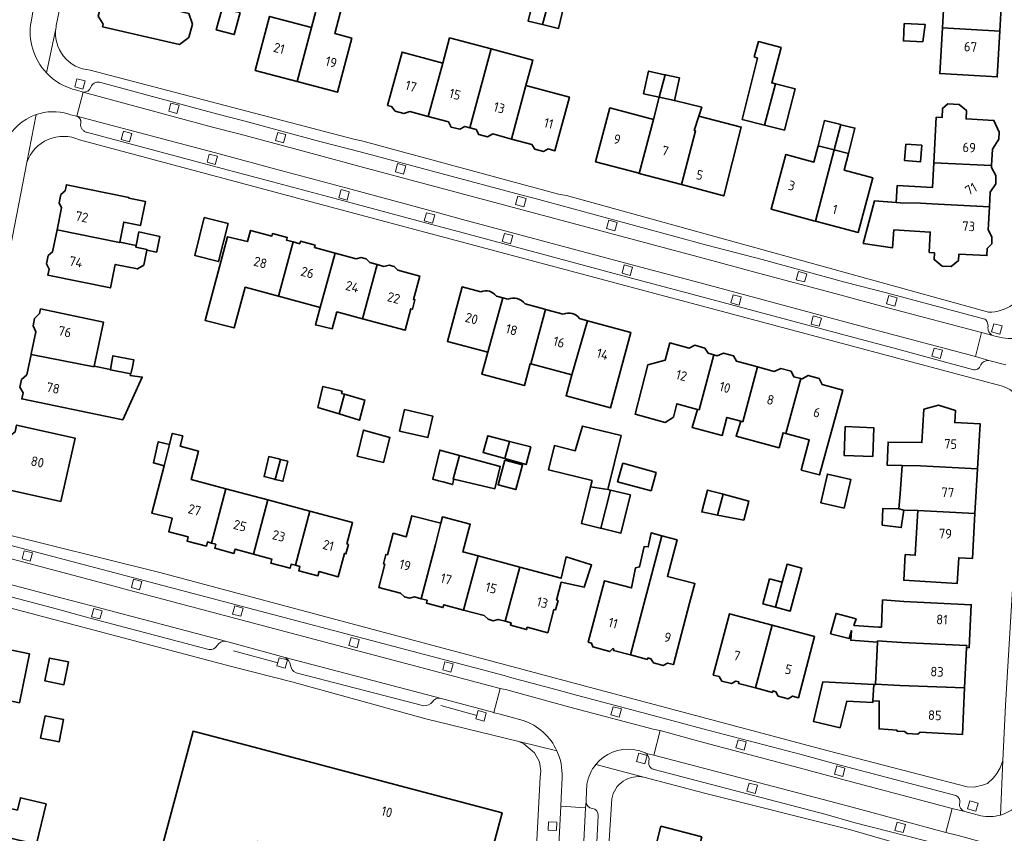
# Model space of a CAD drawing. Extents: x 152761 to 155748, y 459947 to 462743.
# Tile 99 of 256: x 154087 to 154226, y 461543 to 461658. Entities that reach past the tile are written whole.
import ezdxf
from ezdxf.enums import TextEntityAlignment as Align

# ---------------------------------------------------------------- set-up
doc = ezdxf.new("R2010")
doc.units = 0
doc.header["$LTSCALE"] = 0.75
for name, color, linetype, lineweight in [('B-RO-GR-GROENVOORZIENING-GV', 251, 'CONTINUOUS', 18), ('B-RO-IE-TERREINAFSCHEIDING_KUNSTMATIG_HEKWERK-G', 251, 'IE-TERREINAFSCHEIDING-KUNSTMATIG', 18), ('B-RO-OG-BEBOUWING-GV', 6, 'CONTINUOUS', 35), ('B-RO-OG-BEBOUWING-T18', 1, 'CONTINUOUS', 18), ('B-RO-VH-VERHARDING_ASFALT-GV', 251, 'CONTINUOUS', 18), ('B-RO-VH-VERHARDING_BETONSTRAATSTEEN-GV', 251, 'CONTINUOUS', 18), ('B-RO-VH-VERHARDING_STRAATBAKSTEEN-GV', 251, 'CONTINUOUS', 18)]:
    doc.layers.add(name, color=color, linetype=linetype, lineweight=lineweight)
doc.styles.add('NLCS-ISO-M200-T18', font='NLCS-ISO.ttf', dxfattribs={"height": 0.36})
doc.linetypes.add('IE-TERREINAFSCHEIDING-KUNSTMATIG', pattern='A,4,[82,NLCS.SHX,S=0.75,R=90,X=0,Y=0],4,-2', length=10)

msp = doc.modelspace()

# ---------------------------------------------------------------- linework, layer by layer
at = {"layer": 'B-RO-GR-GROENVOORZIENING-GV', "flags": 128}
for points in [[(154095.976, 461648.027), (154096.292, 461649.184), (154095.134, 461649.5), (154094.818, 461648.342)], [(154109.196, 461644.593), (154109.512, 461645.75), (154108.354, 461646.066), (154108.038, 461644.909)], [(154102.517, 461640.621), (154102.833, 461641.778), (154101.676, 461642.094), (154101.36, 461640.937)], [(154124.209, 461640.47), (154124.525, 461641.627), (154123.367, 461641.943), (154123.051, 461640.786)], [(154114.587, 461637.421), (154114.903, 461638.578), (154113.746, 461638.894), (154113.43, 461637.737)], [(154141.085, 461636.076), (154141.401, 461637.234), (154140.243, 461637.55), (154139.927, 461636.392)], [(154133.12, 461632.419), (154133.436, 461633.577), (154132.278, 461633.893), (154131.962, 461632.735)], [(154157.99, 461631.469), (154158.306, 461632.626), (154157.148, 461632.942), (154156.832, 461631.785)], [(154145.147, 461629.163), (154145.463, 461630.32), (154144.305, 461630.636), (154143.989, 461629.479)], [(154170.8, 461628.095), (154171.116, 461629.252), (154169.958, 461629.568), (154169.642, 461628.411)], [(154156.124, 461626.252), (154156.44, 461627.41), (154155.283, 461627.725), (154154.967, 461626.568)], [(154172.974, 461621.8), (154173.29, 461622.958), (154172.132, 461623.274), (154171.816, 461622.116)], [(154197.489, 461620.883), (154197.805, 461622.041), (154196.647, 461622.357), (154196.331, 461621.199)], [(154188.275, 461617.619), (154188.591, 461618.776), (154187.433, 461619.092), (154187.117, 461617.935)], [(154210.195, 461617.493), (154210.51, 461618.651), (154209.353, 461618.967), (154209.037, 461617.809)], [(154199.56, 461614.64), (154199.876, 461615.798), (154198.718, 461616.114), (154198.402, 461614.956)], [(154224.968, 461613.535), (154225.284, 461614.693), (154224.126, 461615.009), (154223.81, 461613.851)], [(154216.571, 461610.102), (154216.887, 461611.26), (154215.729, 461611.575), (154215.413, 461610.418)], [(154088.565, 461581.576), (154088.881, 461582.734), (154087.723, 461583.05), (154087.407, 461581.892)], [(154103.948, 461577.546), (154104.264, 461578.704), (154103.107, 461579.02), (154102.791, 461577.862)], [(154118.178, 461573.818), (154118.494, 461574.976), (154117.337, 461575.292), (154117.021, 461574.134)], [(154098.34, 461573.444), (154098.655, 461574.602), (154097.498, 461574.918), (154097.182, 461573.76)], [(154134.536, 461569.375), (154134.852, 461570.533), (154133.694, 461570.849), (154133.378, 461569.691)], [(154124.412, 461566.512), (154124.728, 461567.669), (154123.57, 461567.985), (154123.254, 461566.828)], [(154147.745, 461565.951), (154148.061, 461567.109), (154146.904, 461567.425), (154146.588, 461566.267)], [(154152.404, 461559.072), (154152.72, 461560.23), (154151.562, 461560.546), (154151.246, 461559.388)], [(154171.407, 461559.62), (154171.723, 461560.778), (154170.566, 461561.094), (154170.25, 461559.936)], [(154188.978, 461554.97), (154189.294, 461556.128), (154188.136, 461556.444), (154187.82, 461555.286)], [(154175.014, 461553.056), (154175.33, 461554.214), (154174.172, 461554.53), (154173.856, 461553.372)], [(154202.861, 461551.273), (154203.177, 461552.43), (154202.02, 461552.746), (154201.704, 461551.589)], [(154190.531, 461548.868), (154190.847, 461550.025), (154189.689, 461550.341), (154189.373, 461549.184)], [(154221.59, 461546.374), (154221.906, 461547.532), (154220.749, 461547.848), (154220.433, 461546.69)], [(154162.603, 461543.642), (154162.661, 461544.84), (154161.462, 461544.898), (154161.404, 461543.699)], [(154211.358, 461543.368), (154211.674, 461544.526), (154210.516, 461544.842), (154210.2, 461543.684)]]:
    msp.add_lwpolyline(points, close=True, dxfattribs=at)
at = {"layer": 'B-RO-IE-TERREINAFSCHEIDING_KUNSTMATIG_HEKWERK-G', "flags": 128}
for points in [[(154117.135, 461568.933), (154123.396, 461567.267)], [(154151.386, 461559.84), (154146.326, 461561.24)]]:
    msp.add_lwpolyline(points, dxfattribs=at)
at = {"layer": 'B-RO-OG-BEBOUWING-GV', "flags": 128}
for points in [[(154099.868, 461662.768), (154099.279, 461659.702), (154098.418, 461659.383), (154098.122, 461658.308), (154098.797, 461657.191), (154098.725, 461656.817), (154109.562, 461654.293), (154110.863, 461655.306), (154111.386, 461657.192), (154110.851, 461658.694), (154107.669, 461659.441), (154108.015, 461660.999)], [(154224.963, 461656.19), (154225.303, 461662.136), (154217.222, 461662.598), (154216.883, 461656.672)], [(154128.137, 461656.705), (154126.117, 461649.079), (154131.761, 461647.586), (154133.778, 461655.213), (154131.394, 461655.844), (154132.621, 461660.485), (154129.365, 461661.347)], [(154160.624, 461657.124), (154161.465, 461660.226), (154160.905, 461660.359), (154159.34, 461660.731), (154158.597, 461657.607)], [(154161.465, 461660.226), (154160.624, 461657.124), (154162.885, 461656.586), (154163.586, 461659.531), (154163.629, 461659.71)], [(154118.11, 461658.808), (154117.377, 461658.967), (154115.536, 461659.367), (154114.723, 461656.391), (154117.26, 461655.698)], [(154126.117, 461649.079), (154128.137, 461656.705), (154122.228, 461658.268), (154120.211, 461650.641)], [(154211.502, 461657.246), (154211.389, 461654.817), (154214.119, 461654.69), (154214.463, 461657.108)], [(154224.963, 461656.19), (154216.883, 461656.672), (154216.514, 461650.211), (154224.594, 461649.749)], [(154146.582, 461651.706), (154144.538, 461644.18), (154147.376, 461643.411), (154147.788, 461642.653), (154148.994, 461642.384), (154149.686, 461642.785), (154150.419, 461642.587), (154153.422, 461653.679), (154147.543, 461655.246)], [(154193.422, 461648.782), (154192.862, 461648.923), (154194.178, 461653.881), (154190.989, 461654.72), (154190.421, 461652.558), (154190.88, 461652.396), (154188.692, 461643.764), (154191.874, 461642.965)], [(154146.582, 461651.706), (154140.873, 461653.253), (154138.834, 461645.725), (154139.401, 461645.571), (154139.897, 461644.933), (154141.094, 461644.574), (154141.967, 461644.876), (154144.538, 461644.18)], [(154156.253, 461641.005), (154158.294, 461648.533), (154159.267, 461652.12), (154153.422, 461653.679), (154150.419, 461642.587), (154150.466, 461642.574), (154151.274, 461642.355), (154151.644, 461641.637), (154152.908, 461641.293), (154153.619, 461641.719)], [(154177.046, 461646.898), (154177.884, 461650.042), (154177.807, 461650.059), (154175.539, 461650.561), (154174.837, 461647.387)], [(154177.046, 461646.898), (154179.187, 461646.424), (154179.89, 461649.599), (154177.884, 461650.042)], [(154191.874, 461642.965), (154194.674, 461642.262), (154196.148, 461648.093), (154193.422, 461648.782)], [(154156.253, 461641.005), (154159.127, 461640.227), (154159.522, 461639.584), (154160.774, 461639.254), (154161.421, 461639.605), (154162.375, 461639.347), (154164.414, 461646.875), (154158.294, 461648.533)], [(154180.156, 461634.585), (154182.153, 461642.165), (154181.981, 461642.211), (154182.636, 461644.235), (154183.035, 461645.469), (154179.187, 461646.424), (154177.046, 461646.898), (154176.227, 461643.751), (154174.229, 461636.171)], [(154223.8, 461637.254), (154223.919, 461639.56), (154224.798, 461641.004), (154224.849, 461641.983), (154224.129, 461643.621), (154220.201, 461643.842), (154220.263, 461645.039), (154219.25, 461645.86), (154217.659, 461645.942), (154216.906, 461645.305), (154216.84, 461644.024), (154216.011, 461644.067), (154215.678, 461637.635)], [(154176.227, 461643.751), (154170.11, 461645.388), (154168.084, 461637.816), (154174.018, 461636.228), (154174.229, 461636.171)], [(154182.636, 461644.235), (154181.981, 461642.211), (154182.153, 461642.165), (154180.156, 461634.585), (154185.948, 461633.035), (154186.117, 461632.99), (154188.581, 461642.693)], [(154201.646, 461639.497), (154202.569, 461643.032), (154200.31, 461643.597), (154199.425, 461640.052)], [(154202.569, 461643.032), (154201.646, 461639.497), (154203.682, 461638.989), (154204.567, 461642.533), (154202.611, 461643.022)], [(154199.425, 461640.052), (154198.812, 461637.747), (154194.835, 461638.805), (154192.788, 461631.109), (154198.813, 461629.506), (154199.025, 461629.45), (154201.646, 461639.497)], [(154199.025, 461629.45), (154205.036, 461627.851), (154207.083, 461635.547), (154203.052, 461636.619), (154203.682, 461638.989), (154201.646, 461639.497)], [(154211.725, 461640.292), (154211.55, 461637.96), (154213.792, 461637.792), (154213.967, 461640.123)], [(154210.383, 461632.051), (154210.958, 461632.002), (154213.794, 461631.964), (154215.382, 461631.9), (154223.501, 461631.448), (154223.609, 461633.545), (154224.41, 461634.693), (154224.416, 461635.891), (154223.788, 461637.011), (154223.8, 461637.254), (154215.678, 461637.635), (154215.501, 461634.197), (154210.507, 461634.455)], [(154101.142, 461626.467), (154101.719, 461629.308), (154104.071, 461628.831), (154104.757, 461632.212), (154102.405, 461632.69), (154102.425, 461632.788), (154093.647, 461634.569), (154093.465, 461633.711), (154092.861, 461633.194), (154092.62, 461632.021), (154092.969, 461631.32), (154092.338, 461628.213), (154101.134, 461626.428)], [(154223.501, 461631.448), (154215.382, 461631.9), (154213.794, 461631.964), (154210.958, 461632.002), (154210.383, 461632.051), (154207.338, 461632.313), (154205.742, 461626.296), (154209.849, 461625.683), (154210.05, 461628.213), (154215.176, 461627.908), (154215.028, 461625.044), (154215.762, 461625.006), (154215.713, 461624.039), (154216.852, 461623.116), (154218.135, 461623.049), (154219.155, 461623.912), (154219.2, 461624.789), (154223.146, 461624.586), (154223.197, 461625.576), (154223.832, 461626.262), (154223.857, 461627.241), (154223.333, 461628.204)], [(154116.41, 461629.095), (154113.046, 461629.948), (154111.692, 461624.608), (154115.056, 461623.755)], [(154103.476, 461626.018), (154101.142, 461626.467), (154101.134, 461626.428), (154092.338, 461628.213), (154091.708, 461625.109), (154091.084, 461624.6), (154090.842, 461623.417), (154091.202, 461622.7), (154091.021, 461621.845), (154099.841, 461620.055), (154100.51, 461623.353), (154103.637, 461622.721), (154104.556, 461623.261), (154104.962, 461625.369), (154104.977, 461625.443), (154103.423, 461625.764)], [(154104.962, 461625.369), (154106.341, 461625.099), (154106.352, 461625.159), (154106.773, 461627.288), (154103.855, 461627.937), (154103.476, 461626.018), (154103.423, 461625.764), (154104.977, 461625.443)], [(154123.465, 461618.878), (154125.528, 461626.529), (154124.608, 461626.779), (154124.708, 461627.147), (154122.643, 461627.689), (154122.547, 461627.335), (154119.565, 461628.142), (154119.14, 461626.565), (154116.287, 461627.243), (154113.15, 461615.464), (154117.236, 461614.413), (154118.809, 461620.133)], [(154125.528, 461626.529), (154123.465, 461618.878), (154129.355, 461617.289), (154131.434, 461624.933), (154128.529, 461625.718), (154128.623, 461626.069), (154126.575, 461626.618), (154126.481, 461626.271)], [(154131.434, 461624.933), (154129.355, 461617.289), (154128.667, 461614.835), (154131.018, 461614.294), (154131.703, 461616.656), (154135.307, 461615.684), (154137.369, 461623.331), (154136.353, 461623.61), (154135.828, 461624.124), (154135.114, 461624.325), (154134.396, 461624.132)], [(154137.369, 461623.331), (154135.307, 461615.684), (154141.281, 461614.073), (154142.099, 461617.109), (154142.312, 461617.051), (154142.669, 461618.376), (154142.457, 461618.433), (154143.343, 461621.72), (154140.294, 461622.539), (154139.753, 461623.055), (154139.038, 461623.244), (154138.324, 461623.068)], [(154088.673, 461610.683), (154097.531, 461608.95), (154097.546, 461609.024), (154098.844, 461615.245), (154090.009, 461617.088), (154089.878, 461616.459), (154089.172, 461615.759), (154088.954, 461614.714), (154089.336, 461613.862), (154088.686, 461610.746)], [(154166.942, 461615.431), (154164.746, 461607.79), (154163.949, 461604.856), (154170.199, 461603.157), (154173.066, 461613.777)], [(154182.407, 461602.946), (154182.64, 461602.882), (154184.731, 461610.616), (154183.927, 461610.836), (154183.455, 461611.585), (154182.037, 461611.973), (154181.253, 461611.568), (154178.544, 461612.309), (154177.884, 461609.895), (154175.461, 461609.223), (154173.676, 461602.25), (154177.865, 461601.115), (154179.054, 461601.871), (154179.521, 461603.735)], [(154099.849, 461608.557), (154097.546, 461609.024), (154097.531, 461608.95), (154088.673, 461610.683), (154088.076, 461607.82), (154087.331, 461607.136), (154087.106, 461606.059), (154087.541, 461605.253), (154087.367, 461604.42), (154101.578, 461601.475), (154104.308, 461607.502), (154102.633, 461607.718), (154102.679, 461607.892), (154102.692, 461607.94), (154099.835, 461608.499)], [(154099.849, 461608.557), (154099.835, 461608.499), (154102.692, 461607.94), (154102.963, 461608.957), (154103.15, 461609.913), (154100.184, 461610.493), (154100.068, 461609.901)], [(154188.508, 461601.276), (154188.782, 461601.202), (154190.86, 461608.939), (154190.551, 461609.024), (154187.907, 461609.747), (154187.496, 461610.461), (154186.09, 461610.845), (154185.214, 461610.484), (154184.731, 461610.616), (154182.64, 461602.882), (154182.407, 461602.946), (154181.663, 461600.384), (154185.906, 461599.275), (154186.565, 461601.808)], [(154194.875, 461599.535), (154196.959, 461607.271), (154195.96, 461607.544), (154195.601, 461608.305), (154194.143, 461608.704), (154193.222, 461608.293), (154190.86, 461608.939), (154188.782, 461601.202), (154188.508, 461601.276), (154187.858, 461599.16), (154193.912, 461597.537), (154194.464, 461599.647)], [(154196.959, 461607.271), (154194.875, 461599.535), (154198.142, 461598.641), (154197.016, 461594.405), (154199.61, 461593.716), (154202.877, 461605.652), (154199.945, 461606.454), (154199.527, 461607.305), (154197.999, 461607.723), (154197.13, 461607.224)], [(154132.772, 461605.075), (154132.357, 461605.196), (154132.438, 461605.493), (154129.735, 461606.169), (154129.032, 461603.223), (154132.016, 461602.299)], [(154132.772, 461605.075), (154132.016, 461602.299), (154134.883, 461601.411), (154135.627, 461604.249)], [(154140.524, 461599.897), (154144.503, 461598.986), (154145.194, 461602.002), (154141.215, 461602.914)], [(154221.835, 461594.582), (154222.204, 461600.888), (154218.627, 461601.097), (154218.727, 461602.807), (154216.35, 461603.557), (154214.269, 461602.965), (154213.994, 461598.271), (154209.23, 461598.338), (154209.107, 461595.103), (154211.223, 461595.065), (154213.781, 461595.018)], [(154092.877, 461589.963), (154094.881, 461598.882), (154086.643, 461600.736), (154086.428, 461599.781), (154085.832, 461599.292), (154085.564, 461598.1), (154085.889, 461597.383), (154085.42, 461595.294), (154084.823, 461594.805), (154084.555, 461593.613), (154084.88, 461592.896), (154084.638, 461591.818)], [(154167.382, 461592.042), (154169.798, 461591.686), (154171.669, 461599.245), (154166.24, 461600.587), (154165.238, 461597.129), (154162.301, 461597.856), (154161.459, 461594.45), (154167.602, 461592.93)], [(154203.205, 461600.516), (154203.045, 461596.472), (154207.071, 461596.312), (154207.232, 461600.356)], [(154108.168, 461597.989), (154107.41, 461594.989), (154105.652, 461588.341), (154108.54, 461587.612), (154108.039, 461585.724), (154110.774, 461584.998), (154110.618, 461584.407), (154113.336, 461583.699), (154113.489, 461584.277), (154114.037, 461584.131), (154116.064, 461591.767), (154111.184, 461593.062), (154112.248, 461597.07), (154109.654, 461597.773), (154110.006, 461599.205), (154108.546, 461599.557)], [(154138.243, 461595.448), (154139.149, 461598.989), (154135.44, 461600.019), (154134.527, 461596.368)], [(154155.336, 461596.015), (154155.997, 461598.435), (154152.942, 461599.23), (154152.266, 461596.879)], [(154107.41, 461594.989), (154108.168, 461597.989), (154106.573, 461598.396), (154105.875, 461595.413)], [(154155.997, 461598.435), (154155.336, 461596.015), (154158.32, 461595.175), (154158.969, 461597.662)], [(154123.018, 461593.097), (154123.765, 461595.896), (154123.511, 461595.96), (154122.12, 461596.29), (154121.446, 461593.473), (154122.908, 461593.118)], [(154148.158, 461593.108), (154148.054, 461593.136), (154148.961, 461596.46), (154146.159, 461597.217), (154145.213, 461593.109), (154146.004, 461592.895), (154146.633, 461592.725), (154147.972, 461592.364)], [(154148.961, 461596.46), (154148.054, 461593.136), (154148.158, 461593.108), (154153.91, 461591.763), (154154.672, 461594.918)], [(154123.765, 461595.896), (154123.018, 461593.097), (154124.113, 461592.835), (154124.787, 461595.652)], [(154155.342, 461595.812), (154154.37, 461592.326), (154156.854, 461591.65), (154157.828, 461595.136)], [(154171.902, 461595.394), (154171.18, 461592.756), (154175.902, 461591.501), (154176.605, 461594.068)], [(154211.439, 461588.766), (154213.425, 461588.697), (154221.465, 461588.271), (154221.835, 461594.582), (154213.781, 461595.018), (154211.223, 461595.065), (154210.922, 461591.061), (154210.741, 461588.958)], [(154203.081, 461589.052), (154203.988, 461593.089), (154200.707, 461593.827), (154199.799, 461589.789)], [(154169.798, 461591.686), (154167.382, 461592.042), (154166.108, 461586.893), (154168.748, 461586.243), (154168.779, 461586.236), (154168.811, 461586.228), (154170.17, 461591.594)], [(154114.037, 461584.131), (154114.663, 461583.965), (154114.509, 461583.385), (154117.22, 461582.664), (154117.375, 461583.245), (154119.947, 461582.562), (154121.974, 461590.198), (154116.064, 461591.767)], [(154170.17, 461591.594), (154168.811, 461586.228), (154171.662, 461585.526), (154172.99, 461590.899)], [(154186.04, 461590.999), (154185.875, 461591.043), (154183.845, 461591.588), (154183.019, 461588.508), (154185.254, 461588.071), (154185.295, 461588.223)], [(154186.04, 461590.999), (154185.295, 461588.223), (154185.254, 461588.071), (154188.932, 461587.351), (154189.651, 461590.03)], [(154127.885, 461588.629), (154121.974, 461590.198), (154119.947, 461582.562), (154122.544, 461581.873), (154122.393, 461581.303), (154125.106, 461580.576), (154125.259, 461581.153), (154125.858, 461580.994)], [(154125.858, 461580.994), (154126.48, 461580.828), (154126.324, 461580.239), (154129.038, 461579.526), (154129.192, 461580.109), (154131.885, 461579.394), (154132.752, 461582.659), (154132.974, 461582.6), (154133.329, 461583.937), (154133.107, 461583.996), (154133.912, 461587.029), (154127.885, 461588.629)], [(154146.304, 461586.915), (154142.223, 461587.97), (154141.455, 461585.014), (154139.626, 461585.504), (154138.816, 461582.478), (154138.593, 461582.538), (154138.236, 461581.204), (154138.459, 461581.144), (154137.584, 461577.877), (154140.638, 461577.058), (154141.189, 461576.547), (154141.89, 461576.361), (154142.606, 461576.534), (154143.549, 461576.285), (154145.591, 461583.907)], [(154146.304, 461586.915), (154145.591, 461583.907), (154143.549, 461576.285), (154144.388, 461576.064), (154144.3, 461575.669), (154146.611, 461575.047), (154146.721, 461575.44), (154149.525, 461574.693), (154151.565, 461582.307), (154149.397, 461582.888), (154150.466, 461586.779), (154146.548, 461587.807)], [(154210.741, 461588.958), (154208.502, 461589.001), (154208.411, 461586.647), (154211.092, 461586.315), (154211.439, 461588.766)], [(154221.465, 461588.271), (154213.425, 461588.697), (154213.066, 461582.417), (154211.662, 461582.499), (154211.45, 461578.881), (154218.96, 461578.442), (154219.172, 461582.06), (154221.095, 461581.947)], [(154177.424, 461585.141), (154175.89, 461585.562), (154175.51, 461583.578), (154174.915, 461583.641), (154174.28, 461580.761), (154173.684, 461580.622), (154173.145, 461577.816), (154169.345, 461578.82), (154167.062, 461570.179), (154167.53, 461570.049), (154167.694, 461569.495), (154170.107, 461568.842), (154170.509, 461569.264), (154170.645, 461569.207), (154170.604, 461569.004), (154172.993, 461568.374)], [(154172.993, 461568.374), (154175.384, 461567.743), (154175.44, 461567.956), (154175.882, 461567.845), (154176.253, 461567.246), (154177.58, 461566.875), (154178.218, 461567.238), (154179.041, 461567.013), (154181.325, 461575.654), (154182.055, 461578.414), (154178.203, 461579.419), (154179.544, 461584.559), (154177.424, 461585.141)], [(154151.565, 461582.307), (154149.525, 461574.693), (154152.42, 461573.922), (154152.967, 461573.392), (154153.675, 461573.188), (154154.39, 461573.385), (154155.392, 461573.116), (154157.433, 461580.736)], [(154157.433, 461580.736), (154155.392, 461573.116), (154156.208, 461572.896), (154156.117, 461572.559), (154158.39, 461571.951), (154158.48, 461572.285), (154161.364, 461571.509), (154162.239, 461574.776), (154162.452, 461574.719), (154162.809, 461576.053), (154162.597, 461576.11), (154163.265, 461578.608), (154166.501, 461577.932), (154167.522, 461581.043), (154163.95, 461582.176), (154163.259, 461579.176)], [(154193.392, 461575.096), (154195.47, 461574.541), (154197.085, 461580.581), (154195.022, 461581.133), (154194.346, 461578.607)], [(154194.346, 461578.607), (154192.566, 461579.083), (154191.627, 461575.568), (154193.392, 461575.096)], [(154207.744, 461570.175), (154207.752, 461570.351), (154209.084, 461570.267), (154211.168, 461570.136), (154220.307, 461569.728), (154220.291, 461569.404), (154220.63, 461569.39), (154220.928, 461575.433), (154211.44, 461575.901), (154208.459, 461576.117), (154208.297, 461572.289), (154207.887, 461572.285), (154204.423, 461572.526), (154204.726, 461573.457), (154201.919, 461574.217), (154201.142, 461571.361), (154203.757, 461570.69), (154204.079, 461571.794), (154203.996, 461570.436)], [(154192.923, 461572.571), (154186.928, 461574.164), (154184.638, 461565.543), (154185.47, 461565.32), (154185.837, 461564.701), (154187.202, 461564.336), (154187.839, 461564.701), (154188.23, 461564.578), (154188.176, 461564.373), (154190.574, 461563.729)], [(154190.574, 461563.729), (154192.956, 461563.09), (154193.014, 461563.303), (154193.435, 461563.196), (154193.799, 461562.582), (154195.162, 461562.216), (154195.804, 461562.588), (154196.619, 461562.36), (154198.909, 461570.981), (154192.923, 461572.571)], [(154078.715, 461563.352), (154087.042, 461561.645), (154088.454, 461568.532), (154082.116, 461569.831), (154081.972, 461569.126), (154079.983, 461569.534), (154079.658, 461567.947), (154079.089, 461568.063), (154078.439, 461564.889), (154079.007, 461564.773)], [(154210.87, 461564.09), (154220.012, 461563.745), (154220.291, 461569.404), (154220.307, 461569.728), (154211.168, 461570.136), (154209.084, 461570.267), (154207.752, 461570.351), (154207.744, 461570.175), (154207.452, 461564.259)], [(154093.949, 461567.388), (154091.283, 461567.929), (154090.63, 461564.71), (154093.296, 461564.169)], [(154202.517, 461558.105), (154203.418, 461561.863), (154207.098, 461561.684), (154207.11, 461561.936), (154207.222, 461564.228), (154200.059, 461564.577), (154198.725, 461559.014)], [(154220.012, 461563.745), (154210.87, 461564.09), (154207.452, 461564.259), (154207.45, 461564.217), (154207.222, 461564.228), (154207.11, 461561.936), (154207.995, 461561.883), (154207.988, 461561.465), (154207.972, 461557.956), (154210.499, 461557.783), (154210.492, 461557.647), (154211.551, 461557.595), (154211.922, 461557.308), (154213.422, 461557.217), (154213.773, 461557.485), (154219.688, 461557.193)], [(154090.009, 461556.654), (154092.613, 461556.122), (154093.257, 461559.27), (154090.653, 461559.802)], [(154114.512, 461519.316), (154120.095, 461540.446), (154120.537, 461542.118), (154122.468, 461541.608), (154151.468, 461533.944), (154151.685, 461533.887), (154154.925, 461546.151), (154141.451, 461549.711), (154119.859, 461555.417), (154111.463, 461557.635), (154101.998, 461522.377), (154114.451, 461519.087)], [(154086.965, 461542.321), (154089.448, 461541.78), (154090.786, 461547.411), (154087.178, 461548.268), (154086.765, 461546.532), (154084.779, 461547.003), (154083.843, 461543.063)], [(154183.048, 461542.764), (154177.293, 461544.251), (154175.004, 461535.393), (154175.44, 461535.28), (154174.945, 461533.363), (154178.222, 461532.516), (154176.99, 461527.753), (154179.032, 461527.225), (154180.243, 461531.912)]]:
    msp.add_lwpolyline(points, close=True, dxfattribs=at)
for points in [[(154151.935, 461619.483), (154149.312, 461620.191), (154147.24, 461612.517), (154152.93, 461610.981)], [(154155.729, 461618.458), (154155.056, 461618.64), (154152.93, 461610.981), (154152.083, 461607.897), (154158.083, 461606.301), (154158.9, 461609.369), (154158.964, 461609.351)], [(154152.93, 461610.981), (154155.056, 461618.64), (154154.148, 461618.885)], [(154158.964, 461609.351), (154161.052, 461617.021), (154160.933, 461617.053), (154158.177, 461617.797)], [(154163.549, 461616.347), (154161.052, 461617.021), (154158.964, 461609.351)], [(154158.964, 461609.351), (154164.746, 461607.79), (154166.942, 461615.431), (154165.834, 461615.73)]]:
    msp.add_lwpolyline(points, dxfattribs=at)
at = {"layer": 'B-RO-OG-BEBOUWING-GV'}
for points in [[(154154.148, 461618.885, 0.3425411), (154151.935, 461619.483)], [(154158.177, 461617.797, 0.3451629), (154155.729, 461618.458)], [(154165.834, 461615.73, 0.3645593), (154163.549, 461616.347)]]:
    msp.add_lwpolyline(points, format="xyb", dxfattribs=at)
at = {"layer": 'B-RO-VH-VERHARDING_ASFALT-GV', "flags": 128}
for points in [[(154092.182, 461656.73), (154092.224, 461656.977), (154107.31, 461728.721), (154107.376, 461728.959), (154108.894, 461736.243)], [(154088.674, 461657.516), (154089.065, 461659.729), (154089.479, 461661.608), (154084.814, 461662.498), (154084.385, 461660.487), (154081.972, 461648.785), (154079.856, 461638.525), (154079.444, 461636.583), (154084.042, 461635.547), (154084.489, 461637.541), (154085.092, 461640.501)], [(154089.065, 461659.729), (154088.674, 461657.516)], [(154092.182, 461656.73), (154090.827, 461650.332)], [(154090.827, 461650.332), (154092.182, 461656.73)], [(154134.071, 461640.964), (154097.005, 461650.718)], [(154098.298, 461649.013), (154114.746, 461644.538), (154118.617, 461643.546), (154129.279, 461640.678), (154135.142, 461639.177), (154157.568, 461633.135), (154159.57, 461632.61), (154183.744, 461626.077), (154191.535, 461624.046), (154203.167, 461620.876), (154208.994, 461619.339), (154222.851, 461615.648)], [(154093.866, 461644.535), (154094.206, 461644.43), (154095.1, 461644.205), (154095.576, 461646.027), (154095.988, 461647.603), (154095.121, 461647.879)], [(154095.121, 461647.879), (154095.988, 461647.603)], [(154095.1, 461644.205), (154094.206, 461644.43), (154093.866, 461644.535)], [(154077.746, 461584.556), (154078.842, 461590.197), (154088.072, 461637.684), (154088.086, 461637.721), (154089.388, 461644.453)], [(154089.388, 461644.453), (154088.086, 461637.721)], [(154221.104, 461608.571), (154209.911, 461611.595), (154204.608, 461612.996), (154182.334, 461618.963), (154173.137, 461621.417), (154148.937, 461627.962), (154145.56, 461628.854), (154133.18, 461632.151), (154122.619, 461634.964), (154114.869, 461637.043), (154096.457, 461641.951), (154096.361, 461641.985), (154096.267, 461642.028), (154096.179, 461642.079), (154096.094, 461642.137), (154096.016, 461642.203), (154095.943, 461642.275), (154095.877, 461642.353), (154095.819, 461642.437), (154095.768, 461642.526), (154095.725, 461642.619), (154095.69, 461642.715), (154095.664, 461642.814), (154095.647, 461642.915), (154095.639, 461643.017), (154095.644, 461643.119), (154095.665, 461643.187), (154095.68, 461643.257), (154095.69, 461643.328), (154095.693, 461643.399), (154095.69, 461643.471), (154095.681, 461643.541), (154095.666, 461643.611), (154095.646, 461643.68), (154095.619, 461643.746), (154095.587, 461643.81), (154095.55, 461643.871), (154095.508, 461643.928), (154095.461, 461643.982), (154095.409, 461644.031), (154095.354, 461644.076), (154095.295, 461644.117), (154095.232, 461644.152), (154095.167, 461644.181), (154095.1, 461644.205)], [(154095.483, 461640.88), (154132.833, 461630.908), (154225.357, 461606.206)], [(154223.354, 461616.621), (154164.021, 461633.055), (154162.881, 461633.259), (154135.553, 461640.65), (154135.159, 461640.757), (154134.071, 461640.964)], [(154223.216, 461615.094), (154223.312, 461614.642)], [(154223.979, 461613.349), (154222.375, 461613.789), (154221.56, 461610.369), (154223.404, 461609.825), (154225.785, 461609.204)], [(154224.288, 461613.264), (154225.339, 461613.032)], [(154225.339, 461613.032), (154224.288, 461613.264)], [(154225.785, 461609.204), (154223.404, 461609.825)], [(154228.073, 461602.612), (154227.789, 461594.878), (154225.768, 461561.301), (154225.394, 461553.506), (154225.047, 461545.843)], [(154225.047, 461545.843), (154225.394, 461553.506), (154225.028, 461552.465), (154224.538, 461551.687), (154224.03, 461551.043), (154223.224, 461550.278), (154222.53, 461550.026), (154221.339, 461549.765), (154220.356, 461549.794), (154200.795, 461554.891), (154165.779, 461564.23), (154106.805, 461579.959), (154083.353, 461585.811), (154081.828, 461586.346), (154080.559, 461587.15), (154079.745, 461588.044), (154079.088, 461589.204), (154078.842, 461590.197), (154077.746, 461584.556)], [(154082.985, 461584.529), (154099.589, 461580.156), (154102.956, 461579.273), (154155.237, 461565.489), (154156.13, 461565.221), (154162.506, 461563.502), (154165.418, 461562.728), (154176.877, 461559.673), (154183.197, 461557.969), (154197.208, 461554.318), (154201.593, 461553.106)], [(154080.261, 461583.404), (154079.267, 461579.999), (154079.849, 461579.855), (154092.841, 461576.425), (154097.213, 461575.278), (154116.023, 461570.293), (154124.441, 461567.995), (154146.242, 461562.269), (154153.776, 461560.253), (154154.681, 461563.647), (154102.41, 461577.508), (154099.147, 461578.382), (154080.7, 461583.271)], [(154076.663, 461580.034), (154074.893, 461572.224), (154075.476, 461573.878), (154076.197, 461574.901), (154077.181, 461575.662), (154078.239, 461576.105), (154079.535, 461576.166), (154082.683, 461575.676), (154084.609, 461575.266), (154116.874, 461566.73), (154125.358, 461564.575), (154144.203, 461559.376), (154157.276, 461556.177), (154162.657, 461554.854)], [(154114.102, 461569.146), (154113.662, 461569.151), (154096.787, 461573.608), (154092.397, 461574.824), (154081.368, 461577.712)], [(154124.441, 461567.995), (154116.023, 461570.293)], [(154143.918, 461561.195), (154125.951, 461565.873)], [(154175.191, 461554.513), (154175.402, 461554.463), (154176.303, 461554.25), (154177.178, 461557.718), (154176.377, 461557.901), (154164.976, 461560.888), (154162.07, 461561.66), (154155.628, 461563.443), (154154.681, 461563.647), (154153.776, 461560.253), (154153.821, 461560.241), (154154.67, 461560.024), (154157.884, 461559.168)], [(154157.884, 461559.168), (154154.67, 461560.024), (154153.821, 461560.241), (154153.776, 461560.253), (154146.242, 461562.269)], [(154162.657, 461554.854), (154157.276, 461556.177), (154158.015, 461555.883), (154159.476, 461554.602), (154160.198, 461553.308), (154160.383, 461552.037), (154160.304, 461551.192), (154159.203, 461530.672), (154158.171, 461511.442), (154157.874, 461504.504), (154157.844, 461503.818), (154157.844, 461503.81), (154157.648, 461499.357)], [(154201.593, 461553.106), (154218.781, 461548.585)], [(154168.129, 461552.952), (154174.893, 461551.169), (154183.405, 461548.927), (154203.831, 461543.818), (154221.282, 461538.714), (154222.072, 461538.445), (154223.056, 461537.514), (154223.383, 461536.366), (154223.607, 461535.234), (154223.984, 461541.514)], [(154174.893, 461551.169), (154168.129, 461552.952)], [(154216.918, 461541.588), (154204.425, 461544.788), (154200.527, 461545.908), (154176.329, 461552.231), (154176.307, 461552.237)], [(154160.982, 461504.238), (154163.205, 461547.099), (154163.251, 461548.217), (154163.373, 461551.135)], [(154163.373, 461551.135), (154163.251, 461548.217), (154163.205, 461547.099), (154166.695, 461546.842), (154166.748, 461547.692), (154166.758, 461548.027), (154166.873, 461550.169)], [(154166.873, 461550.169), (154166.758, 461548.027), (154166.748, 461547.692)], [(154153.151, 461426.972), (154162.902, 461448.351), (154164.13, 461453.335), (154164.975, 461457.119), (154165.495, 461461.366), (154166.375, 461478.929), (154166.875, 461485.86), (154166.982, 461487.054), (154167.434, 461494.254), (154167.706, 461500), (154169.021, 461526.858), (154170.358, 461548.141)], [(154162.298, 461463.809), (154163.323, 461482.95), (154163.533, 461487.511), (154164.097, 461496.642), (154164.966, 461513.437), (154164.986, 461514.139), (154165.673, 461527.232), (154165.761, 461528.829), (154166.695, 461546.842), (154163.205, 461547.099), (154160.982, 461504.238), (154160.012, 461486.77)], [(154222.276, 461545.735), (154220.036, 461546.334), (154218.263, 461546.762), (154217.358, 461543.384), (154219.078, 461542.95), (154223.053, 461541.888)], [(154220.036, 461546.334), (154222.276, 461545.735)], [(154168.432, 461545.755), (154167.687, 461530.663)]]:
    msp.add_lwpolyline(points, dxfattribs=at)
at = {"layer": 'B-RO-VH-VERHARDING_ASFALT-GV'}
for points in [[(154088.674, 461657.516, 0.2353542), (154090.827, 461650.332)], [(154090.827, 461650.332, -0.2353542), (154088.674, 461657.516)], [(154097.005, 461650.718, -0.4460409), (154092.182, 461656.73)], [(154090.827, 461650.332, 0.150163), (154095.121, 461647.879)], [(154095.121, 461647.879, -0.150163), (154090.827, 461650.332)], [(154097.073, 461648.3, -0.3695601), (154098.298, 461649.013)], [(154095.988, 461647.603, 0.3525606), (154097.073, 461648.3)], [(154089.388, 461644.453, -0.1576559), (154093.866, 461644.535)], [(154093.866, 461644.535, 0.1576559), (154089.388, 461644.453)], [(154085.092, 461640.501, -0.209505), (154089.388, 461644.453)], [(154089.388, 461644.453, 0.209505), (154085.092, 461640.501)], [(154088.086, 461637.721, -0.4454421), (154095.483, 461640.88)], [(154228.993, 461620.443, -0.3011279), (154223.354, 461616.621)], [(154222.851, 461615.648, -0.2186436), (154223.216, 461615.094)], [(154223.312, 461614.642, 0.3581322), (154223.979, 461613.349)], [(154223.979, 461613.349, 0.0673187), (154224.288, 461613.264)], [(154224.288, 461613.264, -0.0673187), (154223.979, 461613.349)], [(154225.339, 461613.032, 0.1239302), (154228.454, 461613.178)], [(154228.454, 461613.178, -0.1239302), (154225.339, 461613.032)], [(154222.269, 461609.202, -0.4555762), (154221.104, 461608.571)], [(154223.404, 461609.825, 0.2955702), (154222.269, 461609.202)], [(154225.357, 461606.206, -0.3069597), (154228.058, 461602.91)], [(154114.874, 461569.728, -0.2155583), (154114.102, 461569.146)], [(154116.023, 461570.293, 0.3209941), (154114.874, 461569.728)], [(154125.186, 461566.941, 0.2216479), (154124.441, 461567.995)], [(154125.951, 461565.873, -0.3039548), (154125.186, 461566.941)], [(154145.169, 461561.754, -0.2054837), (154143.918, 461561.195)], [(154146.242, 461562.269, 0.351371), (154145.169, 461561.754)], [(154157.884, 461559.168, -0.2081077), (154162.657, 461554.854)], [(154162.657, 461554.854, 0.2081077), (154157.884, 461559.168)], [(154162.657, 461554.854, -0.1193629), (154163.373, 461551.135)], [(154163.373, 461551.135, 0.1193629), (154162.657, 461554.854)], [(154168.129, 461552.952, -0.2569526), (154173.387, 461555.053)], [(154173.387, 461555.053, 0.2569526), (154168.129, 461552.952)], [(154173.387, 461555.053, -0.0679979), (154174.928, 461554.644)], [(154174.928, 461554.644, 0.0679979), (154173.387, 461555.053)], [(154174.928, 461554.644, -0.0715396), (154175.191, 461554.513)], [(154175.191, 461554.513, 0.0715396), (154174.928, 461554.644)], [(154175.573, 461553.424, 0.3214608), (154175.191, 461554.513)], [(154175.814, 461552.527, -0.2175614), (154175.573, 461553.424)], [(154166.873, 461550.169, -0.132355), (154168.129, 461552.952)], [(154168.129, 461552.952, 0.132355), (154166.873, 461550.169)], [(154176.307, 461552.237, -0.1418314), (154175.814, 461552.527)], [(154170.358, 461548.141, -0.421647), (154174.893, 461551.169)], [(154225.047, 461545.843, 0.2931179), (154229.321, 461550.654)], [(154229.321, 461550.654, -0.2931179), (154225.047, 461545.843)], [(154166.748, 461547.692, 0.3848689), (154167.636, 461546.782)], [(154218.781, 461548.585, -0.3374944), (154219.316, 461547.568)], [(154219.316, 461547.568, 0.3939944), (154220.036, 461546.334)], [(154167.636, 461546.782, -0.4065485), (154168.432, 461545.755)], [(154222.276, 461545.735, 0.1176512), (154225.047, 461545.843)], [(154225.047, 461545.843, -0.1176512), (154222.276, 461545.735)]]:
    msp.add_lwpolyline(points, format="xyb", dxfattribs=at)
at = {"layer": 'B-RO-VH-VERHARDING_ASFALT-GV', "flags": 128}
for points in [[(154095.976, 461648.027), (154094.818, 461648.342), (154095.134, 461649.5), (154096.292, 461649.184)], [(154210.392, 461613.364), (154221.56, 461610.369), (154222.375, 461613.789), (154208.494, 461617.429), (154202.647, 461619.003), (154191.022, 461622.131), (154183.242, 461624.215), (154134.604, 461637.25), (154128.742, 461638.815), (154118.112, 461641.676), (154114.21, 461642.694), (154095.988, 461647.603), (154095.576, 461646.027), (154095.1, 461644.205), (154115.342, 461638.851), (154123.131, 461636.756), (154133.678, 461633.934), (154146.005, 461630.636), (154149.38, 461629.692), (154173.572, 461623.209), (154182.826, 461620.775), (154205.068, 461614.755)], [(154224.968, 461613.535), (154223.81, 461613.851), (154224.126, 461615.009), (154225.284, 461614.693)], [(154124.412, 461566.512), (154123.254, 461566.828), (154123.57, 461567.985), (154124.728, 461567.669)], [(154152.404, 461559.072), (154151.246, 461559.388), (154151.562, 461560.546), (154152.72, 461560.23)], [(154176.303, 461554.25), (154200.984, 461547.797), (154204.888, 461546.746), (154217.358, 461543.384), (154218.263, 461546.762), (154201.108, 461551.298), (154196.727, 461552.478), (154182.738, 461556.194), (154177.178, 461557.718)], [(154175.014, 461553.056), (154173.856, 461553.372), (154174.172, 461554.53), (154175.33, 461554.214)], [(154221.59, 461546.374), (154220.433, 461546.69), (154220.749, 461547.848), (154221.906, 461547.532)], [(154162.603, 461543.642), (154161.404, 461543.699), (154161.462, 461544.898), (154162.661, 461544.84)]]:
    msp.add_lwpolyline(points, close=True, dxfattribs=at)
at = {"layer": 'B-RO-VH-VERHARDING_BETONSTRAATSTEEN-GV', "flags": 128}
for points in [[(154219.078, 461542.95), (154217.358, 461543.384), (154204.888, 461546.746), (154200.984, 461547.797), (154176.303, 461554.25), (154175.402, 461554.463), (154175.191, 461554.513)], [(154176.307, 461552.237), (154176.329, 461552.231), (154200.527, 461545.908), (154204.425, 461544.788)], [(154204.425, 461544.788), (154216.918, 461541.588)]]:
    msp.add_lwpolyline(points, dxfattribs=at)
at = {"layer": 'B-RO-VH-VERHARDING_BETONSTRAATSTEEN-GV'}
for points in [[(154175.191, 461554.513, -0.3214608), (154175.573, 461553.424)], [(154175.573, 461553.424, 0.2175614), (154175.814, 461552.527)], [(154175.814, 461552.527, 0.1418314), (154176.307, 461552.237)]]:
    msp.add_lwpolyline(points, format="xyb", dxfattribs=at)
at = {"layer": 'B-RO-VH-VERHARDING_BETONSTRAATSTEEN-GV', "flags": 128}
for points in [[(154190.531, 461548.868), (154189.373, 461549.184), (154189.689, 461550.341), (154190.847, 461550.025)], [(154211.358, 461543.368), (154210.2, 461543.684), (154210.516, 461544.842), (154211.674, 461544.526)]]:
    msp.add_lwpolyline(points, close=True, dxfattribs=at)
at = {"layer": 'B-RO-VH-VERHARDING_STRAATBAKSTEEN-GV'}
for points in [[(154098.298, 461649.013, 0.3695601), (154097.073, 461648.3)], [(154097.073, 461648.3, -0.3525606), (154095.988, 461647.603)], [(154223.216, 461615.094, 0.2186436), (154222.851, 461615.648)], [(154223.979, 461613.349, -0.3581322), (154223.312, 461614.642)], [(154221.104, 461608.571, 0.4555762), (154222.269, 461609.202)], [(154222.269, 461609.202, -0.2955702), (154223.404, 461609.825)], [(154114.102, 461569.146, 0.2155583), (154114.874, 461569.728)], [(154114.874, 461569.728, -0.3209941), (154116.023, 461570.293)], [(154124.441, 461567.995, -0.2216479), (154125.186, 461566.941)], [(154125.186, 461566.941, 0.3039548), (154125.951, 461565.873)], [(154143.918, 461561.195, 0.2054837), (154145.169, 461561.754)], [(154145.169, 461561.754, -0.351371), (154146.242, 461562.269)], [(154167.636, 461546.782, -0.3848689), (154166.748, 461547.692)], [(154219.316, 461547.568, 0.3374944), (154218.781, 461548.585)], [(154220.036, 461546.334, -0.3939944), (154219.316, 461547.568)], [(154168.432, 461545.755, 0.4065485), (154167.636, 461546.782)]]:
    msp.add_lwpolyline(points, format="xyb", dxfattribs=at)
at = {"layer": 'B-RO-VH-VERHARDING_STRAATBAKSTEEN-GV', "flags": 128}
for points in [[(154222.851, 461615.648), (154208.994, 461619.339), (154203.167, 461620.876), (154191.535, 461624.046), (154183.744, 461626.077), (154159.57, 461632.61), (154157.568, 461633.135), (154135.142, 461639.177), (154129.279, 461640.678), (154118.617, 461643.546), (154114.746, 461644.538), (154098.298, 461649.013)], [(154095.988, 461647.603), (154114.21, 461642.694), (154118.112, 461641.676), (154128.742, 461638.815)], [(154221.56, 461610.369), (154210.392, 461613.364), (154205.068, 461614.755), (154182.826, 461620.775), (154173.572, 461623.209), (154149.38, 461629.692), (154146.005, 461630.636), (154133.678, 461633.934), (154123.131, 461636.756), (154115.342, 461638.851), (154095.1, 461644.205), (154095.167, 461644.181), (154095.232, 461644.152), (154095.295, 461644.117), (154095.354, 461644.076), (154095.409, 461644.031), (154095.461, 461643.982), (154095.508, 461643.928), (154095.55, 461643.871), (154095.587, 461643.81), (154095.619, 461643.746), (154095.646, 461643.68), (154095.666, 461643.611), (154095.681, 461643.541), (154095.69, 461643.471), (154095.693, 461643.399), (154095.69, 461643.328), (154095.68, 461643.257), (154095.665, 461643.187), (154095.644, 461643.119), (154095.639, 461643.017), (154095.647, 461642.915), (154095.664, 461642.814), (154095.69, 461642.715), (154095.725, 461642.619), (154095.768, 461642.526), (154095.819, 461642.437), (154095.877, 461642.353), (154095.943, 461642.275), (154096.016, 461642.203), (154096.094, 461642.137), (154096.179, 461642.079), (154096.267, 461642.028), (154096.361, 461641.985), (154096.457, 461641.951), (154114.869, 461637.043), (154122.619, 461634.964), (154133.18, 461632.151), (154145.56, 461628.854), (154148.937, 461627.962), (154173.137, 461621.417), (154182.334, 461618.963), (154204.608, 461612.996), (154209.911, 461611.595), (154221.104, 461608.571)], [(154128.742, 461638.815), (154134.604, 461637.25), (154183.242, 461624.215), (154191.022, 461622.131), (154202.647, 461619.003), (154208.494, 461617.429), (154222.375, 461613.789), (154223.979, 461613.349)], [(154223.312, 461614.642), (154223.216, 461615.094)], [(154223.404, 461609.825), (154221.56, 461610.369)], [(154218.781, 461548.585), (154201.593, 461553.106), (154197.208, 461554.318), (154183.197, 461557.969), (154176.877, 461559.673), (154165.418, 461562.728), (154162.506, 461563.502), (154156.13, 461565.221), (154155.237, 461565.489), (154102.956, 461579.273), (154099.589, 461580.156), (154082.985, 461584.529)], [(154080.7, 461583.271), (154099.147, 461578.382), (154102.41, 461577.508), (154154.681, 461563.647), (154155.628, 461563.443), (154162.07, 461561.66), (154164.976, 461560.888), (154176.377, 461557.901), (154177.178, 461557.718), (154182.738, 461556.194), (154196.727, 461552.478), (154201.108, 461551.298), (154218.263, 461546.762), (154220.036, 461546.334)], [(154116.023, 461570.293), (154097.213, 461575.278), (154092.841, 461576.425), (154079.849, 461579.855)], [(154081.368, 461577.712), (154092.397, 461574.824), (154096.787, 461573.608), (154113.662, 461569.151), (154114.102, 461569.146)], [(154146.242, 461562.269), (154124.441, 461567.995)], [(154125.951, 461565.873), (154143.918, 461561.195)], [(154166.748, 461547.692), (154166.695, 461546.842), (154165.761, 461528.829)], [(154167.687, 461530.663), (154168.432, 461545.755)]]:
    msp.add_lwpolyline(points, dxfattribs=at)
for points in [[(154109.196, 461644.593), (154108.038, 461644.909), (154108.354, 461646.066), (154109.512, 461645.75)], [(154102.517, 461640.621), (154101.36, 461640.937), (154101.676, 461642.094), (154102.833, 461641.778)], [(154124.209, 461640.47), (154123.051, 461640.786), (154123.367, 461641.943), (154124.525, 461641.627)], [(154114.587, 461637.421), (154113.43, 461637.737), (154113.746, 461638.894), (154114.903, 461638.578)], [(154141.085, 461636.076), (154139.927, 461636.392), (154140.243, 461637.55), (154141.401, 461637.234)], [(154133.12, 461632.419), (154131.962, 461632.735), (154132.278, 461633.893), (154133.436, 461633.577)], [(154157.99, 461631.469), (154156.832, 461631.785), (154157.148, 461632.942), (154158.306, 461632.626)], [(154145.147, 461629.163), (154143.989, 461629.479), (154144.305, 461630.636), (154145.463, 461630.32)], [(154170.8, 461628.095), (154169.642, 461628.411), (154169.958, 461629.568), (154171.116, 461629.252)], [(154156.124, 461626.252), (154154.967, 461626.568), (154155.283, 461627.725), (154156.44, 461627.41)], [(154172.974, 461621.8), (154171.816, 461622.116), (154172.132, 461623.274), (154173.29, 461622.958)], [(154197.489, 461620.883), (154196.331, 461621.199), (154196.647, 461622.357), (154197.805, 461622.041)], [(154188.275, 461617.619), (154187.117, 461617.935), (154187.433, 461619.092), (154188.591, 461618.776)], [(154210.195, 461617.493), (154209.037, 461617.809), (154209.353, 461618.967), (154210.51, 461618.651)], [(154199.56, 461614.64), (154198.402, 461614.956), (154198.718, 461616.114), (154199.876, 461615.798)], [(154216.571, 461610.102), (154215.413, 461610.418), (154215.729, 461611.575), (154216.887, 461611.26)], [(154088.565, 461581.576), (154087.407, 461581.892), (154087.723, 461583.05), (154088.881, 461582.734)], [(154103.948, 461577.546), (154102.791, 461577.862), (154103.107, 461579.02), (154104.264, 461578.704)], [(154118.178, 461573.818), (154117.021, 461574.134), (154117.337, 461575.292), (154118.494, 461574.976)], [(154098.34, 461573.444), (154097.182, 461573.76), (154097.498, 461574.918), (154098.655, 461574.602)], [(154134.536, 461569.375), (154133.378, 461569.691), (154133.694, 461570.849), (154134.852, 461570.533)], [(154147.745, 461565.951), (154146.588, 461566.267), (154146.904, 461567.425), (154148.061, 461567.109)], [(154171.407, 461559.62), (154170.25, 461559.936), (154170.566, 461561.094), (154171.723, 461560.778)], [(154188.978, 461554.97), (154187.82, 461555.286), (154188.136, 461556.444), (154189.294, 461556.128)], [(154202.861, 461551.273), (154201.704, 461551.589), (154202.02, 461552.746), (154203.177, 461552.43)]]:
    msp.add_lwpolyline(points, close=True, dxfattribs=at)

# ---------------------------------------------------------------- texts
at = {"layer": 'B-RO-OG-BEBOUWING-T18', "style": 'NLCS-ISO-M200-T18'}
for s, rotation, p in [('21', 345.2, (154123.572, 461653.775)), ('67', 356.7, (154220.83, 461653.99)), ('19', 345.2, (154130.898, 461651.837)), ('17', 343.3, (154142.124, 461648.441)), ('15', 344.8, (154148.31, 461647.302)), ('13', 344.8, (154154.541, 461645.406)), ('11', 345.2, (154161.493, 461643.201)), ('9', 345, (154171.123, 461640.976)), ('69', 356.8, (154220.65, 461639.81)), ('7', 345, (154177.883, 461639.334)), ('5', 345.8, (154182.74, 461635.942)), ('3', 345.1, (154195.668, 461634.444)), ('71', 29.3, (154220.902, 461633.98)), ('72', 348.5, (154095.819, 461630.047)), ('1', 345.1, (154201.76, 461631.096)), ('73', 357.1, (154220.562, 461628.724)), ('74', 348.5, (154094.984, 461623.705)), ('28', 344.9, (154120.938, 461623.627)), ('26', 345, (154127.561, 461622.213)), ('24', 344.9, (154133.866, 461620.216)), ('22', 344.9, (154139.697, 461618.643)), ('20', 344.9, (154150.654, 461615.739)), ('76', 348.2, (154093.425, 461613.876)), ('18', 344.9, (154156.28, 461614.166)), ('16', 344.9, (154162.943, 461612.42)), ('14', 344.9, (154169.073, 461610.712)), ('12', 344.7, (154180.178, 461607.715)), ('78', 348.2, (154091.771, 461605.945)), ('10', 344.7, (154186.289, 461606.043)), ('8', 344.7, (154192.697, 461604.29)), ('6', 344.7, (154199.228, 461602.503)), ('75', 356.7, (154218.033, 461598.078)), ('80', 347.4, (154089.576, 461595.546)), ('77', 356.6, (154217.633, 461591.246)), ('27', 345.2, (154111.678, 461588.793)), ('25', 345.1, (154118.068, 461586.578)), ('79', 356.7, (154217.293, 461585.452)), ('23', 345, (154123.523, 461585.141)), ('21', 345.1, (154130.497, 461583.797)), ('19', 345, (154141.295, 461581.023)), ('17', 344.9, (154147.067, 461579.067)), ('15', 345.1, (154153.405, 461577.799)), ('13', 345, (154160.603, 461575.746)), ('11', 344.9, (154170.556, 461572.864)), ('81', 357.2, (154216.821, 461573.353)), ('9', 344.4, (154178.224, 461570.848)), ('7', 345, (154187.976, 461568.269)), ('5', 345, (154195.227, 461566.34)), ('83', 357.2, (154216.119, 461566.01)), ('85', 357.2, (154215.816, 461559.885)), ('10', 345.2, (154138.733, 461546.292))]:
    msp.add_text(s, height=1.35, rotation=rotation, dxfattribs=at).set_placement(p, align=Align.MIDDLE)

doc.saveas('drawing.dxf')
